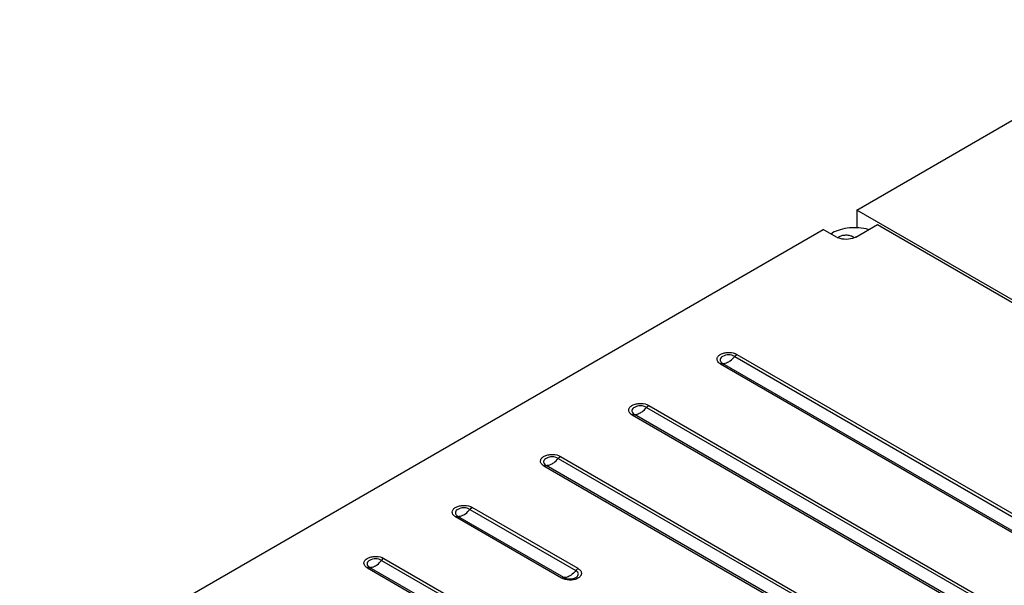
# Model space of a CAD drawing. Header units: millimetres. Extents: x 90 to 697, y 280 to 818.
# Tile 4 of 5: x 162 to 477, y 628 to 809. Entities that reach past the tile are written whole.
import ezdxf

# ---------------------------------------------------------------- set-up
doc = ezdxf.new("R2010")
doc.units = ezdxf.units.MM
doc.header["$LTSCALE"] = 71.432135
doc.layers.get('0').update_dxf_attribs({"linetype": 'CONTINUOUS'})

msp = doc.modelspace()

# ---------------------------------------------------------------- linework, layer by layer
at = {"color": 7, "linetype": 'Continuous'}
for p, q in [((429.84, 747.71), (535.4, 808.65)), ((429.84, 747.71), (429.84, 741.85)), ((484.99, 715.86), (429.84, 747.71)), ((161.63, 592.86), (419.08, 741.5)), ((423.33, 739.05), (419.08, 741.5)), ((429.55, 739.05), (436.48, 743.05)), ((436.48, 743.05), (576.2, 662.38)), ((421.56, 740.07), (422.05, 740.36)), ((390.76, 700.84), (497.53, 639.2)), ((391.47, 701.47), (498.24, 639.82)), ((386.17, 698.41), (492.95, 636.77)), ((493.65, 636.96), (386.88, 698.6)), ((363.18, 685.14), (469.96, 623.49)), ((357.89, 682.08), (464.66, 620.44)), ((465.37, 620.63), (358.6, 682.27)), ((362.48, 684.51), (469.25, 622.87)), ((329.61, 665.75), (436.38, 604.11)), ((437.09, 604.3), (330.31, 665.94)), ((334.19, 668.18), (440.97, 606.54)), ((334.9, 668.81), (441.67, 607.16)), ((305.91, 651.85), (339.85, 632.26)), ((340.56, 632.88), (306.61, 652.48)), ((335.26, 629.83), (301.32, 649.42)), ((335.97, 630.02), (302.03, 649.61)), ((277.62, 635.52), (384.4, 573.88)), ((278.33, 636.15), (385.1, 574.5)), ((273.04, 633.09), (379.81, 571.45)), ((380.52, 571.64), (273.74, 633.28))]:
    msp.add_line(p, q, dxfattribs=at)
for points, knots in [([(433.56, 741.45), (431.61, 742), (428.5, 742.24), (424.63, 741.53), (422.84, 740.81), (422.05, 740.36)], [0, 0, 0, 0, 0.515488, 0.769543, 1, 1, 1, 1]), ([(428.53, 738.61), (427.66, 738.34), (425.85, 738.18), (424.07, 738.62), (423.33, 739.05)], [0, 0, 0, 0, 0.515456, 1, 1, 1, 1]), ([(423.88, 738.89), (423.91, 738.92), (424.05, 739.04), (424.2, 739.14), (424.32, 739.21)], [0, 0, 0, 0, 0.238753, 1, 1, 1, 1]), ([(424.32, 739.21), (424.65, 739.41), (425.44, 739.68), (426.69, 739.76), (427.89, 739.56), (428.61, 739.22), (428.89, 738.99)], [0, 0, 0, 0, 0.243002, 0.511778, 0.774046, 1, 1, 1, 1]), ([(429.55, 739.05), (429.47, 739), (429.15, 738.83), (428.8, 738.69), (428.53, 738.61)], [0, 0, 0, 0, 0.237959, 1, 1, 1, 1]), ([(385.59, 698.85), (385.39, 699.05), (385.05, 699.52), (385.07, 700.41), (385.65, 701.17), (386.57, 701.72), (387.75, 702.06), (389.44, 702.16), (390.75, 701.88), (391.47, 701.47)], [0, 0, 0, 0, 0.099654, 0.18933, 0.290159, 0.413598, 0.557574, 0.712197, 1, 1, 1, 1]), ([(386.88, 700.84), (386.53, 700.64), (386.03, 700.18), (386.09, 699.37), (386.32, 699.06), (386.45, 698.92)], [0, 0, 0, 0, 0.522838, 0.748015, 1, 1, 1, 1]), ([(390.76, 700.84), (390.18, 701.17), (388.82, 701.44), (387.46, 701.17), (386.88, 700.84)], [0, 0, 0, 0, 0.500117, 1, 1, 1, 1]), ([(388.82, 699.12), (389, 699.22), (389.72, 699.7), (390.34, 700.32), (390.76, 700.84)], [0, 0, 0, 0, 0.232517, 1, 1, 1, 1]), ([(390.76, 700.84), (390.81, 700.91), (391.02, 701.14), (391.27, 701.35), (391.47, 701.47)], [0, 0, 0, 0, 0.266266, 1, 1, 1, 1]), ([(386.17, 698.41), (386.12, 698.44), (385.91, 698.57), (385.72, 698.72), (385.59, 698.85)], [0, 0, 0, 0, 0.263446, 1, 1, 1, 1]), ([(386.17, 698.41), (386.23, 698.45), (386.45, 698.56), (386.7, 698.62), (386.88, 698.6)], [0, 0, 0, 0, 0.27974, 1, 1, 1, 1]), ([(386.45, 698.92), (386.48, 698.89), (386.61, 698.77), (386.76, 698.67), (386.88, 698.6)], [0, 0, 0, 0, 0.237029, 1, 1, 1, 1]), ([(386.88, 698.6), (387.03, 698.59), (387.71, 698.6), (388.37, 698.86), (388.82, 699.12)], [0, 0, 0, 0, 0.224587, 1, 1, 1, 1]), ([(357.31, 682.52), (357.1, 682.72), (356.77, 683.19), (356.79, 684.08), (357.36, 684.84), (358.28, 685.39), (359.47, 685.73), (361.15, 685.83), (362.46, 685.55), (363.18, 685.14)], [0, 0, 0, 0, 0.099654, 0.18933, 0.290159, 0.413598, 0.557574, 0.712197, 1, 1, 1, 1]), ([(362.48, 684.51), (361.9, 684.84), (360.54, 685.11), (359.17, 684.84), (358.6, 684.51)], [0, 0, 0, 0, 0.500117, 1, 1, 1, 1]), ([(362.48, 684.51), (362.53, 684.58), (362.74, 684.81), (362.98, 685.02), (363.18, 685.14)], [0, 0, 0, 0, 0.266266, 1, 1, 1, 1]), ([(357.89, 682.08), (357.84, 682.11), (357.63, 682.24), (357.44, 682.39), (357.31, 682.52)], [0, 0, 0, 0, 0.263446, 1, 1, 1, 1]), ([(358.6, 684.51), (358.25, 684.31), (357.75, 683.85), (357.8, 683.04), (358.03, 682.73), (358.17, 682.59)], [0, 0, 0, 0, 0.522838, 0.748015, 1, 1, 1, 1]), ([(357.89, 682.08), (357.95, 682.12), (358.17, 682.23), (358.42, 682.29), (358.6, 682.27)], [0, 0, 0, 0, 0.27974, 1, 1, 1, 1]), ([(358.17, 682.59), (358.2, 682.56), (358.33, 682.44), (358.48, 682.34), (358.6, 682.27)], [0, 0, 0, 0, 0.237029, 1, 1, 1, 1]), ([(358.6, 682.27), (358.75, 682.26), (359.43, 682.27), (360.08, 682.53), (360.54, 682.79)], [0, 0, 0, 0, 0.224587, 1, 1, 1, 1]), ([(360.54, 682.79), (360.71, 682.89), (361.44, 683.37), (362.06, 683.99), (362.48, 684.51)], [0, 0, 0, 0, 0.232517, 1, 1, 1, 1]), ([(329.02, 666.19), (328.82, 666.39), (328.49, 666.86), (328.51, 667.75), (329.08, 668.51), (330, 669.06), (331.18, 669.4), (332.87, 669.5), (334.18, 669.22), (334.9, 668.81)], [0, 0, 0, 0, 0.099654, 0.18933, 0.290159, 0.413598, 0.557574, 0.712197, 1, 1, 1, 1]), ([(329.61, 665.75), (329.55, 665.78), (329.34, 665.91), (329.15, 666.06), (329.02, 666.19)], [0, 0, 0, 0, 0.263446, 1, 1, 1, 1]), ([(330.31, 668.18), (329.96, 667.98), (329.47, 667.52), (329.52, 666.71), (329.75, 666.4), (329.88, 666.26)], [0, 0, 0, 0, 0.522838, 0.748015, 1, 1, 1, 1]), ([(329.61, 665.75), (329.67, 665.79), (329.88, 665.9), (330.14, 665.96), (330.31, 665.94)], [0, 0, 0, 0, 0.27974, 1, 1, 1, 1]), ([(329.88, 666.26), (329.91, 666.23), (330.05, 666.11), (330.19, 666.01), (330.31, 665.94)], [0, 0, 0, 0, 0.237029, 1, 1, 1, 1]), ([(334.19, 668.18), (333.62, 668.51), (332.25, 668.78), (330.89, 668.51), (330.31, 668.18)], [0, 0, 0, 0, 0.500117, 1, 1, 1, 1]), ([(330.31, 665.94), (330.46, 665.93), (331.14, 665.94), (331.8, 666.2), (332.25, 666.46)], [0, 0, 0, 0, 0.224587, 1, 1, 1, 1]), ([(332.25, 666.46), (332.43, 666.56), (333.15, 667.04), (333.78, 667.66), (334.19, 668.18)], [0, 0, 0, 0, 0.232517, 1, 1, 1, 1]), ([(334.19, 668.18), (334.25, 668.25), (334.45, 668.48), (334.7, 668.69), (334.9, 668.81)], [0, 0, 0, 0, 0.266266, 1, 1, 1, 1]), ([(300.72, 649.88), (300.52, 650.08), (300.19, 650.55), (300.23, 651.44), (300.81, 652.19), (301.73, 652.74), (302.91, 653.07), (304.59, 653.17), (305.9, 652.89), (306.61, 652.48)], [0, 0, 0, 0, 0.099138, 0.188797, 0.289947, 0.41369, 0.557797, 0.71239, 1, 1, 1, 1]), ([(302.03, 651.85), (301.68, 651.65), (301.19, 651.2), (301.23, 650.39), (301.45, 650.08), (301.59, 649.94)], [0, 0, 0, 0, 0.523881, 0.749056, 1, 1, 1, 1]), ([(305.91, 651.85), (305.33, 652.18), (303.97, 652.45), (302.6, 652.18), (302.03, 651.85)], [0, 0, 0, 0, 0.500117, 1, 1, 1, 1]), ([(302.03, 649.61), (302.18, 649.6), (302.86, 649.61), (303.51, 649.87), (303.97, 650.13)], [0, 0, 0, 0, 0.224587, 1, 1, 1, 1]), ([(303.97, 650.13), (304.14, 650.23), (304.87, 650.71), (305.49, 651.33), (305.91, 651.85)], [0, 0, 0, 0, 0.232517, 1, 1, 1, 1]), ([(305.91, 651.85), (305.96, 651.92), (306.17, 652.15), (306.41, 652.36), (306.61, 652.48)], [0, 0, 0, 0, 0.266266, 1, 1, 1, 1]), ([(301.32, 649.42), (301.26, 649.46), (301.05, 649.59), (300.85, 649.74), (300.72, 649.88)], [0, 0, 0, 0, 0.264013, 1, 1, 1, 1]), ([(301.32, 649.42), (301.38, 649.46), (301.6, 649.57), (301.85, 649.63), (302.03, 649.61)], [0, 0, 0, 0, 0.27974, 1, 1, 1, 1]), ([(301.59, 649.94), (301.62, 649.91), (301.75, 649.79), (301.91, 649.68), (302.03, 649.61)], [0, 0, 0, 0, 0.236517, 1, 1, 1, 1]), ([(272.46, 633.53), (272.25, 633.73), (271.92, 634.2), (271.94, 635.09), (272.51, 635.85), (273.43, 636.4), (274.61, 636.74), (276.3, 636.84), (277.61, 636.56), (278.33, 636.15)], [0, 0, 0, 0, 0.099654, 0.18933, 0.290159, 0.413598, 0.557574, 0.712197, 1, 1, 1, 1]), ([(273.74, 635.52), (273.4, 635.32), (272.9, 634.86), (272.95, 634.05), (273.18, 633.74), (273.32, 633.6)], [0, 0, 0, 0, 0.522838, 0.748015, 1, 1, 1, 1]), ([(277.62, 635.52), (277.05, 635.85), (275.68, 636.12), (274.32, 635.85), (273.74, 635.52)], [0, 0, 0, 0, 0.500117, 1, 1, 1, 1]), ([(275.68, 633.8), (275.86, 633.9), (276.58, 634.38), (277.21, 635), (277.62, 635.52)], [0, 0, 0, 0, 0.232517, 1, 1, 1, 1]), ([(277.62, 635.52), (277.68, 635.59), (277.88, 635.83), (278.13, 636.03), (278.33, 636.15)], [0, 0, 0, 0, 0.266266, 1, 1, 1, 1]), ([(273.04, 633.09), (272.98, 633.12), (272.78, 633.25), (272.58, 633.4), (272.46, 633.53)], [0, 0, 0, 0, 0.263446, 1, 1, 1, 1]), ([(273.04, 633.09), (273.1, 633.13), (273.32, 633.24), (273.57, 633.3), (273.74, 633.28)], [0, 0, 0, 0, 0.27974, 1, 1, 1, 1]), ([(273.32, 633.6), (273.35, 633.57), (273.48, 633.45), (273.63, 633.35), (273.74, 633.28)], [0, 0, 0, 0, 0.237029, 1, 1, 1, 1]), ([(273.74, 633.28), (273.89, 633.27), (274.57, 633.28), (275.23, 633.54), (275.68, 633.8)], [0, 0, 0, 0, 0.224587, 1, 1, 1, 1]), ([(341.14, 632.45), (341.34, 632.24), (341.68, 631.77), (341.66, 630.88), (341.08, 630.13), (340.16, 629.57), (338.98, 629.24), (337.29, 629.13), (335.98, 629.41), (335.26, 629.83)], [0, 0, 0, 0, 0.099654, 0.18933, 0.290159, 0.413598, 0.557574, 0.712197, 1, 1, 1, 1]), ([(339.85, 632.26), (339.7, 632.08), (339.14, 631.42), (338.46, 630.86), (337.91, 630.54)], [0, 0, 0, 0, 0.266266, 1, 1, 1, 1]), ([(340.56, 632.88), (340.49, 632.85), (340.23, 632.67), (340, 632.45), (339.85, 632.26)], [0, 0, 0, 0, 0.232517, 1, 1, 1, 1]), ([(340.28, 631.94), (340.25, 631.97), (340.12, 632.09), (339.97, 632.19), (339.85, 632.26)], [0, 0, 0, 0, 0.237029, 1, 1, 1, 1]), ([(339.85, 630.02), (340.2, 630.22), (340.7, 630.68), (340.64, 631.49), (340.41, 631.8), (340.28, 631.94)], [0, 0, 0, 0, 0.522765, 0.747946, 1, 1, 1, 1]), ([(340.56, 632.88), (340.61, 632.85), (340.82, 632.72), (341.01, 632.57), (341.14, 632.45)], [0, 0, 0, 0, 0.263446, 1, 1, 1, 1]), ([(335.97, 630.02), (335.91, 630.02), (335.67, 630.02), (335.43, 629.92), (335.26, 629.83)], [0, 0, 0, 0, 0.22457, 1, 1, 1, 1]), ([(337.91, 630.54), (337.75, 630.44), (337.15, 630.14), (336.45, 629.97), (335.97, 630.02)], [0, 0, 0, 0, 0.279722, 1, 1, 1, 1]), ([(335.97, 630.02), (336.55, 629.68), (337.91, 629.42), (339.27, 629.68), (339.85, 630.02)], [0, 0, 0, 0, 0.500017, 1, 1, 1, 1])]:
    msp.add_open_spline(points, degree=3, knots=knots, dxfattribs=at)
msp.add_open_spline([(423.68, 738.67), (423.74, 738.75), (423.81, 738.83), (423.88, 738.89)], degree=3, dxfattribs=at)

doc.saveas('drawing.dxf')
